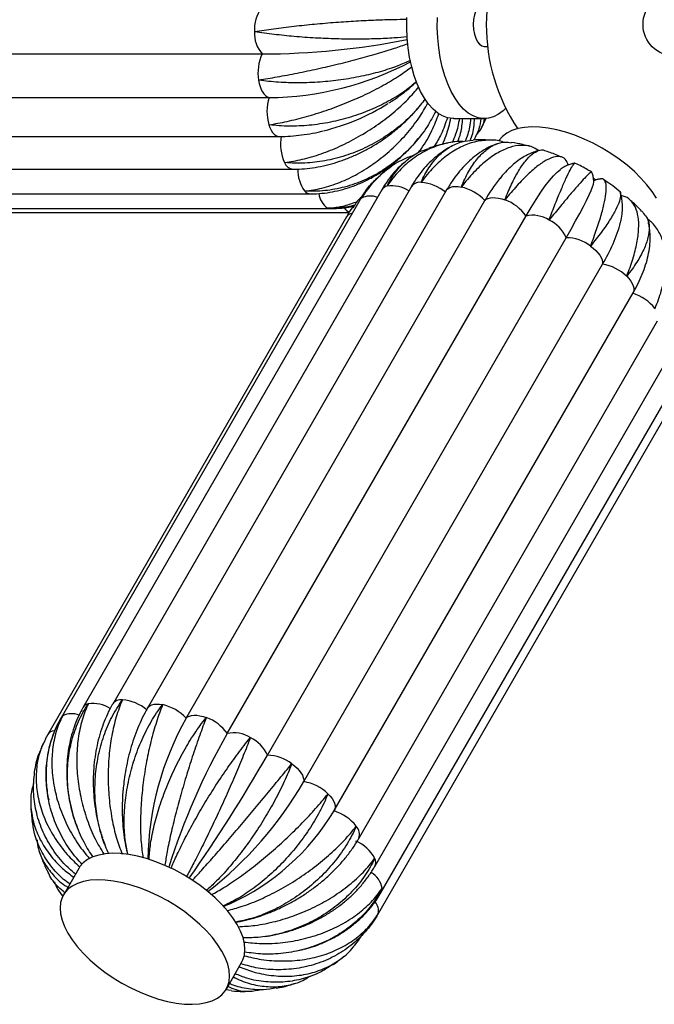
# Paper-space layout '_Superior' of a CAD drawing. Header units: millimetres. Extents: x -353 to 353, y -312 to 312.
# Tile 2 of 8: x -209 to -6, y -312 to 2. Entities that reach past the tile are written whole.
import ezdxf

# ---------------------------------------------------------------- set-up
doc = ezdxf.new("R2010")
doc.units = ezdxf.units.MM

psp = doc.layouts.new('_Superior')

# ---------------------------------------------------------------- linework, layer by layer
at = {"color": 7, "linetype": 'Continuous', "lineweight": 25}
for p, q in [((-321.95, -9.37), (-131.42, -9.37)), ((-60.62, -7), (-59.59, -7)), ((-319.8, -23.28), (-129.27, -23.28)), ((-70.38, -30), (-60.62, -30)), ((-61.66, -33.17), (-60.05, -29.86)), ((-316.46, -35.68), (-125.93, -35.68)), ((-82.78, -37.7), (-81.7, -36.38)), ((-56.54, -38.05), (-56.89, -38.18)), ((-84.83, -42.9), (-85.09, -43.11)), ((-312.13, -46.13), (-121.6, -46.13)), ((-90.18, -45.25), (-91.21, -45.99)), ((-93.28, -52.66), (-188.54, -217.66)), ((-83.86, -51.61), (-179.13, -216.61)), ((-72.75, -52.91), (-168.01, -217.91)), ((-306.59, -53.98), (-116.06, -53.98)), ((-100.35, -55.97), (-195.61, -220.97)), ((-155.69, -221.11), (-60.43, -56.11)), ((-300.22, -58.7), (-109.7, -58.7)), ((-293.47, -59.96), (-103.72, -59.96)), ((-104.6, -61.34), (-199.86, -226.34)), ((-142.58, -226.04), (-47.31, -61.04)), ((-129.78, -232.95), (-34.51, -67.95)), ((-118.16, -241.36), (-22.9, -76.36)), ((-108.45, -250.57), (-13.18, -85.57)), ((-100.63, -259.48), (-5.37, -94.48)), ((-95.52, -268.37), (-0.26, -103.37)), ((-93.46, -276.62), (1.8, -111.62)), ((-94.59, -283.66), (0.67, -118.66)), ((-199.86, -226.34), (-200.64, -227.79)), ((-108.45, -250.57), (-108.53, -250.7)), ((-190.86, -254.73), (-190.48, -255.73)), ((-189.98, -269.05), (-194.86, -277.5)), ((-143.86, -281.13), (-141.91, -280.34)), ((-119.99, -295.24), (-118.37, -294.84)), ((-142.89, -307.5), (-138.01, -299.05)), ((-141.27, -307.98), (-143.14, -307.76))]:
    psp.add_line(p, q, dxfattribs=at)
at = {"color": 8, "linetype": 'Continuous', "lineweight": 25}
psp.add_line((-94.49, -283.46), (-94.59, -283.67), dxfattribs=at)
at = {"color": 7, "linetype": 'Continuous', "lineweight": 25, "flags": 128}
for points in [[(-60.62, 7), (-61.4, 6.82), (-62.14, 6.31), (-62.8, 5.47), (-63.36, 4.36), (-63.78, 3.04), (-64.03, 1.56), (-64.12, 0)], [(-70.38, -30), (-70.69, -29.99), (-72.31, -29.75), (-73.91, -29.16), (-75.47, -28.22), (-76.96, -26.96), (-78.38, -25.38), (-79.71, -23.5), (-80.92, -21.34), (-82.01, -18.94), (-82.97, -16.31), (-83.78, -13.5), (-84.43, -10.52), (-84.92, -7.42), (-85.23, -4.23), (-85.37, -1), (-85.34, 2.25)], [(-53.75, -26.67), (-54.61, -27.48), (-56.13, -28.62), (-57.7, -29.43), (-59.31, -29.89), (-60.93, -29.99), (-62.55, -29.75), (-64.15, -29.16), (-65.71, -28.22), (-67.2, -26.96), (-68.62, -25.38), (-69.95, -23.5), (-71.16, -21.34), (-72.25, -18.94), (-73.21, -16.31), (-74.02, -13.5), (-74.67, -10.52), (-75.16, -7.42), (-75.47, -4.23), (-75.61, -1), (-75.58, 2.25)], [(-64.12, 0), (-64.03, -1.56), (-63.78, -3.04), (-63.36, -4.36), (-62.8, -5.47), (-62.14, -6.31), (-61.4, -6.82), (-60.62, -7)], [(-132.59, -17.71), (-132.38, -18.77), (-132.1, -19.77), (-131.75, -20.67), (-131.34, -21.47), (-130.88, -22.14), (-130.37, -22.67), (-129.83, -23.06), (-129.27, -23.28)], [(-5.74, -55.37), (-7.11, -53.23), (-8.75, -51.08), (-10.64, -48.95), (-12.76, -46.86), (-15.08, -44.83), (-17.59, -42.9), (-20.24, -41.08), (-23.02, -39.39), (-25.88, -37.86), (-28.79, -36.5), (-31.71, -35.32), (-34.62, -34.35), (-37.49, -33.59), (-40.26, -33.05), (-42.92, -32.74), (-45.44, -32.66), (-47.77, -32.81), (-49.9, -33.2), (-51.8, -33.81), (-53.45, -34.64), (-54.83, -35.68), (-55.92, -36.92), (-56.09, -37.17)], [(-47.31, -61.04), (-45.69, -58.31), (-44.12, -55.78), (-42.6, -53.49), (-41.16, -51.45), (-39.8, -49.68), (-38.54, -48.21), (-37.39, -47.03), (-36.36, -46.17), (-36.28, -46.12)], [(-25.09, -49.56), (-25.12, -49.53), (-25.72, -49.15)], [(-34.51, -67.95), (-32.93, -65.19), (-31.48, -62.6), (-30.17, -60.2), (-29.01, -58), (-28.01, -56.05), (-27.18, -54.34), (-26.54, -52.89), (-26.07, -51.72), (-25.79, -50.85), (-25.71, -50.3)], [(-60.43, -56.11), (-59.97, -55.72), (-59.39, -55.44), (-58.69, -55.25), (-57.89, -55.17), (-57.01, -55.2), (-56.06, -55.33), (-55.06, -55.57), (-54.04, -55.91)], [(-26.74, -70.64), (-25.86, -71.33), (-25.07, -72.05), (-24.39, -72.8), (-23.82, -73.55), (-23.38, -74.3), (-23.07, -75.03), (-22.91, -75.72), (-22.9, -76.36)], [(-155.69, -221.11), (-155.24, -220.72), (-154.65, -220.44), (-153.95, -220.25), (-153.15, -220.17), (-152.27, -220.2), (-151.32, -220.33), (-150.32, -220.57), (-149.3, -220.91)], [(-122, -235.64), (-121.12, -236.33), (-120.34, -237.05), (-119.65, -237.8), (-119.08, -238.55), (-118.64, -239.3), (-118.34, -240.03), (-118.18, -240.72), (-118.16, -241.36)], [(-139.43, -286.91), (-140.79, -284.77), (-142.43, -282.63), (-144.32, -280.49), (-146.44, -278.4), (-148.77, -276.38), (-151.27, -274.45), (-153.93, -272.63), (-156.7, -270.94), (-159.56, -269.4), (-162.47, -268.04), (-165.4, -266.87), (-168.31, -265.9), (-171.17, -265.13), (-173.95, -264.6), (-176.61, -264.29), (-179.12, -264.21), (-181.45, -264.36), (-183.58, -264.75), (-185.49, -265.36), (-187.13, -266.19), (-188.51, -267.23), (-189.6, -268.46), (-189.98, -269.05)], [(-193.44, -289.63), (-192.08, -291.77), (-190.44, -293.92), (-188.55, -296.05), (-186.43, -298.14), (-184.1, -300.17), (-181.6, -302.1), (-178.94, -303.92), (-176.17, -305.61), (-173.31, -307.14), (-170.4, -308.5), (-167.47, -309.68), (-164.56, -310.65), (-161.7, -311.41), (-158.92, -311.95), (-156.26, -312.26), (-153.75, -312.34), (-151.42, -312.19), (-149.29, -311.8), (-147.38, -311.19), (-145.74, -310.36), (-144.36, -309.32), (-143.27, -308.08), (-142.48, -306.66), (-142, -305.08), (-141.83, -303.35), (-141.99, -301.49), (-142.45, -299.52), (-143.23, -297.47), (-144.31, -295.37), (-145.67, -293.23), (-147.31, -291.08), (-149.2, -288.95), (-151.32, -286.86), (-153.65, -284.83), (-156.15, -282.9), (-158.81, -281.08), (-161.58, -279.39), (-164.44, -277.86), (-167.35, -276.5), (-170.28, -275.32), (-173.19, -274.35), (-176.05, -273.59), (-178.83, -273.05), (-181.49, -272.74), (-184, -272.66), (-186.33, -272.81), (-188.46, -273.2), (-190.37, -273.81), (-192.01, -274.64), (-193.39, -275.68), (-194.48, -276.92), (-195.27, -278.34), (-195.75, -279.92), (-195.92, -281.65), (-195.76, -283.51), (-195.3, -285.48), (-194.52, -287.53), (-193.44, -289.63)], [(-138.01, -299.05), (-137.6, -298.21), (-137.12, -296.63), (-136.95, -294.89), (-137.11, -293.03), (-137.57, -291.07), (-138.35, -289.02), (-139.43, -286.91)]]:
    psp.add_lwpolyline(points, dxfattribs=at)
at = {"color": 8, "linetype": 'Continuous', "lineweight": 25, "flags": 128}
for points in [[(-129.32, -31.94), (-128.98, -32.86), (-128.58, -33.68), (-128.13, -34.37), (-127.63, -34.93), (-127.09, -35.34), (-126.54, -35.59), (-125.97, -35.68), (-125.93, -35.68)], [(-72.75, -52.91), (-72.43, -52.49), (-71.95, -52.12), (-71.34, -51.84), (-70.62, -51.68), (-69.81, -51.61), (-68.91, -51.66), (-67.95, -51.81)], [(-100.35, -55.97), (-100.22, -55.77), (-99.8, -55.35)], [(-110.59, -58.5), (-110.02, -58.67), (-109.7, -58.7)], [(-15.21, -80.27), (-14.51, -81.01), (-13.92, -81.77), (-13.46, -82.52), (-13.13, -83.25), (-12.94, -83.95), (-12.91, -84.6), (-13.01, -85.19), (-13.18, -85.57)], [(-168.01, -217.91), (-167.69, -217.49), (-167.21, -217.12), (-166.6, -216.84), (-165.89, -216.68), (-165.07, -216.61), (-164.17, -216.66), (-163.21, -216.81)], [(-195.61, -220.97), (-195.48, -220.77), (-195.06, -220.35)], [(-110.48, -245.27), (-109.77, -246.01), (-109.18, -246.77), (-108.72, -247.52), (-108.39, -248.25), (-108.21, -248.95), (-108.17, -249.6), (-108.28, -250.19), (-108.45, -250.57)]]:
    psp.add_lwpolyline(points, dxfattribs=at)
at = {"color": 7, "linetype": 'Continuous', "lineweight": 25}
psp.add_circle((0, 0), 10, dxfattribs=at)
for centre, radius, start, end in [((0, 0), 60, 146.3867, 213.6133), ((-123.14, -1.4), 10.79, 142.4221, 184.628), ((-124.12, -2.84), 9.8, 176.682, 221.825), ((-131.67, 227.75), 237.12, 270.0598, 281.3037), ((-119.1, -15.34), 13.7, 154.1446, 189.9573), ((-130.04, 74.74), 98.03, 270.4481, 297.9101), ((-115.05, -27.69), 14.89, 162.7899, 196.6067), ((-128.72, 34.7), 70.62, 283.7805, 301.9447), ((-111.76, -38.12), 13.87, 169.5599, 205.0676), ((-13.69, -82.69), 53.77, 141.537, 150.3788), ((-81.78, -63.99), 13.71, 50.0133, 85.8064), ((-71.26, -66.33), 14.89, 43.3565, 77.1726), ((-58.68, -68.97), 13.86, 34.8845, 70.4102), ((-45.17, -70.33), 9.53, 57.0069, 103.0161), ((-44.65, -72.35), 11.05, 23.4572, 64.9875), ((-65.7, -49.91), 50.31, 328.2871, 344.8808), ((-34.58, -80.73), 12.78, 52.1271, 89.6793), ((-25.43, -90.84), 14.7, 45.989, 80.0975), ((-17.57, -99.53), 14.49, 38.2798, 72.735), ((-177.04, -228.99), 13.71, 50.0133, 85.8064), ((-166.52, -231.33), 14.89, 43.3565, 77.1726), ((-73.68, -267.52), 94.23, 150.4981, 179.0902), ((-153.94, -233.97), 13.86, 34.8845, 70.4102), ((-140.43, -235.33), 9.53, 57.0069, 103.0161), ((41.85, -332.21), 212.8, 150.0734, 162.6085), ((-139.91, -237.35), 11.05, 23.4572, 64.9875), ((-598.22, 37.7), 541.01, 325.0629, 329.9827), ((-129.85, -245.73), 12.78, 52.1271, 89.6793), ((-224.38, -179.42), 122.96, 307.9472, 329.7507), ((-120.69, -255.84), 14.7, 45.989, 80.0975), ((-172.93, -211.8), 75.24, 294.4489, 328.8663), ((-112.83, -264.53), 14.49, 38.2798, 72.735), ((-106.35, -271.58), 12.23, 28.1315, 66.8473)]:
    psp.add_arc(centre, radius, start, end, dxfattribs=at)
at = {"color": 8, "linetype": 'Continuous', "lineweight": 25}
for centre, radius, start, end in [((-121.2, -42.83), 3.33, 200.6442, 263.1703), ((-109.24, -46.59), 10.83, 177.4309, 216.6659), ((-115.96, -51.42), 2.56, 219.6428, 267.5855), ((-91.15, -53.98), 2.51, 101.2241, 147.9945), ((-90.22, -61.96), 10.53, 58.1993, 97.7451), ((-81.25, -53.53), 3.25, 81.726, 143.678), ((-107.12, -53.27), 6.27, 185.8753, 236.47), ((-96.95, -61.19), 6.5, 69.6679, 116.0634), ((-102.33, -56.62), 3.47, 212.3249, 248.7454), ((-102.39, -62.77), 2.63, 98.3732, 147.1443), ((-186.42, -218.98), 2.51, 101.2266, 147.9515), ((-185.49, -226.97), 10.54, 58.0712, 97.7339), ((-176.51, -218.53), 3.25, 81.7239, 143.6963), ((-192.2, -226.24), 6.55, 69.0414, 115.9625), ((-197.49, -227.99), 2.89, 95.5811, 145.1561), ((-104.17, -258.18), 3.77, 339.6069, 44.0433), ((-97.98, -267.13), 2.76, 333.2214, 28.5563), ((-100.72, -276.83), 7.69, 11.2882, 58.3806), ((-95.4, -275.52), 2.22, 330.5395, 5.109), ((-98.49, -282.47), 4.12, 346.2132, 42.4913)]:
    psp.add_arc(centre, radius, start, end, dxfattribs=at)
at = {"color": 7, "linetype": 'Continuous', "lineweight": 25}
for points, knots in [([(-133.9, -2.27), (-133.86, -2.26), (-131.93, -1.94), (-127.85, -1.33), (-121.4, -0.53), (-114.68, 0.17), (-107.98, 0.74), (-101.38, 1.18), (-95.22, 1.48), (-89.72, 1.65), (-86.74, 1.67), (-85.34, 1.67)], [0, 0, 0, 0, 0.002551, 0.127875, 0.256835, 0.382161, 0.511137, 0.63621, 0.764914, 0.889944, 1, 1, 1, 1]), ([(-85.23, -3.92), (-86.58, -4.05), (-89.56, -4.34), (-94.99, -4.6), (-101.21, -4.71), (-107.75, -4.62), (-114.52, -4.34), (-121.22, -3.86), (-127.75, -3.18), (-131.86, -2.6), (-133.86, -2.27), (-133.9, -2.27)], [0, 0, 0, 0, 0.1064996, 0.2351424, 0.3602071, 0.4889012, 0.6142172, 0.7431835, 0.8684967, 0.9974492, 1, 1, 1, 1]), ([(-132.59, -17.71), (-132.55, -17.7), (-130.66, -17.4), (-126.66, -16.71), (-120.35, -15.51), (-113.76, -14.12), (-107.2, -12.61), (-100.74, -10.97), (-94.7, -9.29), (-89.31, -7.64), (-86.38, -6.59), (-85, -6.09)], [0, 0, 0, 0, 0.0025478, 0.1277159, 0.2565159, 0.3816857, 0.5105005, 0.6354187, 0.7639623, 0.8888369, 1, 1, 1, 1]), ([(-84.2, -11.45), (-85.51, -12.05), (-88.39, -13.36), (-93.7, -15.08), (-99.81, -16.59), (-106.28, -17.71), (-113.03, -18.42), (-119.73, -18.68), (-126.32, -18.48), (-130.51, -18.03), (-132.55, -17.72), (-132.59, -17.71)], [0, 0, 0, 0, 0.106838, 0.235432, 0.360449, 0.489095, 0.614363, 0.743281, 0.868547, 0.99745, 1, 1, 1, 1]), ([(-129.32, -31.94), (-129.28, -31.94), (-127.43, -31.67), (-123.52, -30.95), (-117.39, -29.43), (-111.02, -27.44), (-104.72, -25.09), (-98.54, -22.38), (-92.81, -19.43), (-87.72, -16.41), (-84.99, -14.38), (-83.7, -13.42)], [0, 0, 0, 0, 0.002547, 0.127659, 0.256401, 0.381515, 0.510272, 0.635135, 0.763621, 0.88844, 1, 1, 1, 1]), ([(-82.22, -18.17), (-83.43, -19.2), (-86.08, -21.46), (-91.09, -24.52), (-96.92, -27.34), (-103.17, -29.59), (-109.76, -31.25), (-116.38, -32.23), (-122.97, -32.51), (-127.2, -32.22), (-129.28, -31.95), (-129.32, -31.94)], [0, 0, 0, 0, 0.107686, 0.236158, 0.361056, 0.48958, 0.614729, 0.743524, 0.868671, 0.997453, 1, 1, 1, 1]), ([(-91.02, -25.01), (-90.7, -24.81), (-89.34, -23.98), (-87.1, -22.37), (-84.45, -20.32), (-82.9, -18.9), (-82.19, -18.25)], [0, 0, 0, 0, 0.097925, 0.414141, 0.731714, 1, 1, 1, 1]), ([(-124.32, -44), (-124.28, -44), (-122.46, -43.78), (-118.65, -43.08), (-112.73, -41.34), (-106.65, -38.9), (-100.71, -35.86), (-94.95, -32.26), (-89.67, -28.24), (-85.06, -24.07), (-82.65, -21.21), (-81.52, -19.87)], [0, 0, 0, 0, 0.0025477, 0.1277096, 0.2565034, 0.3816671, 0.5104756, 0.6353877, 0.763925, 0.8887936, 1, 1, 1, 1]), ([(-79.46, -23.67), (-80.51, -25.06), (-82.82, -28.1), (-87.35, -32.3), (-92.73, -36.22), (-98.63, -39.45), (-104.94, -41.94), (-111.39, -43.58), (-117.91, -44.33), (-122.17, -44.22), (-124.28, -44), (-124.32, -44)], [0, 0, 0, 0, 0.1077874, 0.2362448, 0.3611292, 0.4896379, 0.6147733, 0.7435536, 0.8686863, 0.9974529, 1, 1, 1, 1]), ([(-117.93, -53.06), (-117.89, -53.06), (-116.1, -52.91), (-112.37, -52.28), (-106.69, -50.44), (-100.95, -47.7), (-95.44, -44.19), (-90.2, -39.94), (-85.5, -35.13), (-81.51, -30.1), (-79.53, -26.63), (-78.61, -25.01)], [0, 0, 0, 0, 0.0025513, 0.1278876, 0.2568607, 0.3821989, 0.5111868, 0.6362729, 0.7649893, 0.8900318, 1, 1, 1, 1]), ([(-121.6, -46.13), (-120.97, -46.12), (-119.2, -46.1), (-116.27, -45.84), (-112.82, -45.27), (-109.35, -44.44), (-105.9, -43.35), (-102.49, -42.01), (-99.15, -40.43), (-95.9, -38.62), (-92.76, -36.61), (-89.75, -34.39), (-86.9, -31.98), (-84.6, -29.82), (-83.33, -28.4), (-82.88, -27.9)], [0, 0, 0, 0, 0.046245, 0.128497, 0.210868, 0.293406, 0.37601, 0.458619, 0.541213, 0.623794, 0.706375, 0.788981, 0.871636, 0.954364, 1, 1, 1, 1]), ([(-76.11, -27.59), (-76.95, -29.23), (-78.81, -32.84), (-82.73, -37.88), (-87.54, -42.64), (-92.96, -46.62), (-98.9, -49.78), (-105.1, -51.96), (-111.49, -53.13), (-115.75, -53.21), (-117.89, -53.06), (-117.93, -53.06)], [0, 0, 0, 0, 0.1070062, 0.2355761, 0.3605698, 0.489191, 0.614436, 0.7433291, 0.8685713, 0.9974506, 1, 1, 1, 1]), ([(-82.62, -27.61), (-82.33, -27.31), (-81.8, -26.74), (-81.33, -26.14), (-81.12, -25.87)], [0, 0, 0, 0, 0.5476391, 1, 1, 1, 1]), ([(-81.71, -40.87), (-81.35, -40.41), (-79.64, -38.25), (-77.31, -34.05), (-75.8, -30.21), (-75.1, -28.41)], [0, 0, 0, 0, 0.124628, 0.591111, 1, 1, 1, 1]), ([(-72.39, -29.73), (-72.98, -31.49), (-74.04, -34.69), (-75.79, -37.55), (-76.58, -38.84)], [0, 0, 0, 0, 0.5500124, 1, 1, 1, 1]), ([(-73.99, -38.18), (-73.56, -37.26), (-72.34, -34.63), (-71.68, -31.7), (-71.25, -29.8)], [0, 0, 0, 0, 0.348896, 1, 1, 1, 1]), ([(-68.55, -30), (-68.87, -31.7), (-69.38, -34.38), (-70.49, -36.8), (-70.9, -37.69)], [0, 0, 0, 0, 0.632918, 1, 1, 1, 1]), ([(-69.07, -37.45), (-68.74, -36.51), (-67.91, -34.18), (-67.64, -31.57), (-67.48, -30)], [0, 0, 0, 0, 0.399333, 1, 1, 1, 1]), ([(-64.98, -30), (-65.06, -30.9), (-65.28, -33.45), (-66.15, -35.76), (-66.71, -37.25)], [0, 0, 0, 0, 0.356141, 1, 1, 1, 1]), ([(-65.16, -37.02), (-65.08, -36.84), (-64.32, -35.19), (-63.82, -32.8), (-63.79, -30.49), (-63.78, -30)], [0, 0, 0, 0, 0.089298, 0.806789, 1, 1, 1, 1]), ([(-61.68, -30), (-61.85, -31.11), (-62.24, -33.54), (-63.37, -35.68), (-63.99, -36.84)], [0, 0, 0, 0, 0.454348, 1, 1, 1, 1]), ([(-63.34, -35.42), (-62.89, -34.91), (-61.58, -33.43), (-60.67, -31.51), (-60.5, -30.03), (-60.49, -29.94)], [0, 0, 0, 0, 0.330767, 0.958635, 1, 1, 1, 1]), ([(-125.93, -35.68), (-125.32, -35.68), (-123.59, -35.66), (-120.66, -35.45), (-117.15, -34.99), (-114.28, -34.48), (-112.59, -34.05), (-112.09, -33.92)], [0, 0, 0, 0, 0.136035, 0.389201, 0.641329, 0.892541, 1, 1, 1, 1]), ([(-67.37, -37.34), (-67.57, -37.33), (-69.59, -37.15), (-73.37, -37.9), (-78.57, -39.66), (-83.41, -42.59), (-87.84, -46.5), (-90.42, -49.71), (-91.62, -51.49), (-91.64, -51.53)], [0, 0, 0, 0, 0.021923, 0.218663, 0.410239, 0.607394, 0.798966, 0.9961, 1, 1, 1, 1]), ([(-54.36, -37.56), (-54.5, -37.5), (-56, -36.89), (-59.16, -36.75), (-63.67, -37.24), (-68.26, -38.96), (-72.68, -41.7), (-76.91, -45.46), (-79.51, -48.56), (-80.75, -50.28), (-80.78, -50.32)], [0, 0, 0, 0, 0.01636, 0.177199, 0.342705, 0.503867, 0.669723, 0.830881, 0.99672, 1, 1, 1, 1]), ([(-80.78, -50.32), (-80.76, -50.28), (-80.04, -48.61), (-78.35, -45.48), (-75.3, -41.73), (-71.74, -38.96), (-68.01, -37.23), (-65.38, -36.99), (-64.17, -36.88)], [0, 0, 0, 0, 0.004104, 0.205718, 0.413183, 0.614801, 0.822289, 1, 1, 1, 1]), ([(-67.95, -51.81), (-67.94, -51.78), (-67.24, -50.05), (-65.7, -46.81), (-63.08, -42.9), (-60.18, -39.92), (-57.13, -38.08), (-54.38, -37.29), (-52.73, -37.59), (-52.09, -37.7)], [0, 0, 0, 0, 0.003567, 0.178792, 0.359102, 0.534331, 0.714661, 0.889537, 1, 1, 1, 1]), ([(-57.91, -36.93), (-58.94, -36.86), (-61.02, -36.72), (-63.11, -36.8), (-64.17, -36.84)], [0, 0, 0, 0, 0.491938, 1, 1, 1, 1]), ([(-46.11, -38.85), (-46.84, -38.66), (-48.81, -38.12), (-50.81, -37.8), (-52.07, -37.59)], [0, 0, 0, 0, 0.371325, 1, 1, 1, 1]), ([(-116.06, -53.98), (-115.41, -53.97), (-113.65, -53.95), (-110.75, -53.65), (-107.39, -53.02), (-104.04, -52.1), (-100.74, -50.88), (-97.5, -49.39), (-94.35, -47.62), (-91.31, -45.6), (-88.4, -43.33), (-85.67, -40.83), (-83.84, -38.99), (-82.99, -37.95), (-82.92, -37.87)], [0, 0, 0, 0, 0.054235, 0.146797, 0.239627, 0.332865, 0.426454, 0.520331, 0.614435, 0.708711, 0.803113, 0.89761, 0.992177, 1, 1, 1, 1]), ([(-91.64, -51.53), (-91.63, -51.49), (-90.85, -49.87), (-89.01, -46.83), (-85.53, -43.21), (-81.92, -40.68), (-79.34, -39.84), (-78.31, -39.5)], [0, 0, 0, 0, 0.005482, 0.274805, 0.551943, 0.82127, 1, 1, 1, 1]), ([(-70.86, -38.69), (-71.11, -38.81), (-72.24, -39.36), (-74.13, -40.62), (-76.51, -42.48), (-78.75, -44.63), (-80.82, -47.02), (-82.52, -49.37), (-83.48, -50.96), (-83.86, -51.61)], [0, 0, 0, 0, 0.0461772, 0.210365, 0.3760102, 0.5433111, 0.7123022, 0.882866, 1, 1, 1, 1]), ([(-73.48, -38.06), (-74.39, -38.26), (-76.03, -38.62), (-77.63, -39.17), (-78.34, -39.41)], [0, 0, 0, 0, 0.555026, 1, 1, 1, 1]), ([(-72.23, -37.78), (-72.34, -37.8), (-72.69, -37.85), (-73.04, -37.95), (-73.28, -38.01)], [0, 0, 0, 0, 0.313996, 1, 1, 1, 1]), ([(-57.18, -38.29), (-57.43, -38.37), (-58.5, -38.75), (-60.31, -39.71), (-62.61, -41.18), (-64.84, -42.96), (-66.99, -45.02), (-69.03, -47.36), (-70.97, -49.98), (-72.15, -51.92), (-72.75, -52.91)], [0, 0, 0, 0, 0.038942, 0.167234, 0.298711, 0.433512, 0.571325, 0.71146, 0.853056, 1, 1, 1, 1]), ([(-43.24, -40.19), (-44.03, -39.72), (-45.74, -38.68), (-48.88, -38.36), (-52.44, -38.99), (-56.26, -40.72), (-60.15, -43.43), (-64.08, -47.1), (-66.65, -50.12), (-67.93, -51.78), (-67.95, -51.81)], [0, 0, 0, 0, 0.122904, 0.266321, 0.4139, 0.557606, 0.705497, 0.849199, 0.997075, 1, 1, 1, 1]), ([(-43.15, -40.16), (-43.74, -40.33), (-45.03, -40.67), (-46.94, -41.54), (-48.92, -42.7), (-50.92, -44.18), (-52.92, -46.01), (-54.57, -47.73), (-55.52, -48.94), (-55.84, -49.34)], [0, 0, 0, 0, 0.119715, 0.259257, 0.408365, 0.568412, 0.738248, 0.913794, 1, 1, 1, 1]), ([(-54.04, -55.91), (-54.02, -55.88), (-53.34, -54.09), (-51.91, -50.74), (-49.72, -46.59), (-47.48, -43.34), (-45.31, -41.12), (-43.28, -40.09), (-41.97, -39.82), (-41.42, -40.2), (-41.41, -40.21)], [0, 0, 0, 0, 0.003324, 0.166602, 0.334618, 0.497899, 0.665934, 0.828887, 0.996569, 1, 1, 1, 1]), ([(-35.76, -42.33), (-37.05, -41.79), (-38.91, -41.02), (-40.82, -40.41), (-41.42, -40.23)], [0, 0, 0, 0, 0.689672, 1, 1, 1, 1]), ([(-82.87, -41.64), (-84.05, -42.05), (-87.15, -43.13), (-91.59, -46.03), (-96.12, -50.14), (-98.64, -53.49), (-99.78, -55.32), (-99.8, -55.35)], [0, 0, 0, 0, 0.170849, 0.448032, 0.717364, 0.994518, 1, 1, 1, 1]), ([(-85.57, -43.49), (-85.85, -43.72), (-86.97, -44.6), (-88.72, -46.39), (-90.81, -48.85), (-92.29, -50.99), (-93.07, -52.29), (-93.28, -52.66)], [0, 0, 0, 0, 0.090651, 0.358428, 0.627009, 0.896651, 1, 1, 1, 1]), ([(-33.84, -44.76), (-34.03, -44.24), (-34.51, -42.97), (-35.91, -42.09), (-37.93, -41.99), (-40.44, -42.93), (-43.39, -44.84), (-46.66, -47.65), (-50.22, -51.32), (-52.72, -54.27), (-54.01, -55.88), (-54.04, -55.91)], [0, 0, 0, 0, 0.09131, 0.22214, 0.349331, 0.480213, 0.607659, 0.738818, 0.866261, 0.997406, 1, 1, 1, 1]), ([(-91.71, -46.35), (-92.05, -46.58), (-92.8, -47.1), (-93.48, -47.72), (-93.86, -48.06)], [0, 0, 0, 0, 0.447842, 1, 1, 1, 1]), ([(-39.98, -62.34), (-39.96, -62.3), (-39.27, -60.47), (-37.93, -56.99), (-36.11, -52.56), (-34.51, -48.93), (-33.23, -46.29), (-32.24, -44.56), (-31.9, -44.31), (-31.73, -44.19)], [0, 0, 0, 0, 0.0033368, 0.1672627, 0.3359452, 0.4998735, 0.6685753, 0.832174, 1, 1, 1, 1]), ([(-26.4, -47.14), (-26.4, -47.11), (-26.42, -46.9), (-27.1, -47.44), (-28.47, -48.77), (-30.53, -51.05), (-33.13, -54.07), (-36.28, -57.83), (-38.67, -60.74), (-39.95, -62.31), (-39.98, -62.34)], [0, 0, 0, 0, 0.036494, 0.194041, 0.356159, 0.514022, 0.676483, 0.834343, 0.996787, 1, 1, 1, 1]), ([(-31.73, -44.2), (-31.82, -44.21), (-32.4, -44.27), (-33.38, -44.59), (-34.65, -45.11), (-35.62, -45.66), (-36.14, -46.03), (-36.31, -46.16)], [0, 0, 0, 0, 0.0459146, 0.2983551, 0.5631585, 0.8528277, 1, 1, 1, 1]), ([(-26.36, -47.08), (-26.79, -46.82), (-28.47, -45.8), (-30.24, -44.85), (-31.61, -44.22), (-31.65, -44.2)], [0, 0, 0, 0, 0.25041, 0.976299, 1, 1, 1, 1]), ([(-99.8, -55.35), (-99.78, -55.32), (-98.95, -53.75), (-97.22, -51.08), (-94.86, -49.02), (-93.82, -48.11)], [0, 0, 0, 0, 0.011227, 0.56276, 1, 1, 1, 1]), ([(-26.74, -70.64), (-26.72, -70.61), (-26.01, -68.75), (-24.7, -65.15), (-23.19, -60.41), (-22.16, -56.33), (-21.66, -53.12), (-21.69, -50.75), (-22.33, -49.49), (-23, -49.01), (-23.6, -49.25), (-23.64, -49.27)], [0, 0, 0, 0, 0.002833, 0.142021, 0.285248, 0.424438, 0.567681, 0.706591, 0.849532, 0.988394, 1, 1, 1, 1]), ([(-25.71, -50.31), (-25.72, -49.94), (-25.74, -49.2), (-25.93, -48.11), (-26.2, -47.45), (-26.3, -47.2)], [0, 0, 0, 0, 0.378334, 0.767164, 1, 1, 1, 1]), ([(-23.65, -49.25), (-23.99, -49.31), (-24.71, -49.44), (-25.41, -49.68), (-25.72, -49.83), (-25.74, -49.84)], [0, 0, 0, 0, 0.456899, 0.973385, 1, 1, 1, 1]), ([(-17.71, -52.98), (-18.56, -52.3), (-20.14, -51.06), (-21.82, -49.95), (-22.59, -49.45)], [0, 0, 0, 0, 0.543628, 1, 1, 1, 1]), ([(-96.9, -51.09), (-97.41, -51.71), (-98.6, -53.14), (-99.68, -54.83), (-100.28, -55.85), (-100.35, -55.97)], [0, 0, 0, 0, 0.407367, 0.929557, 1, 1, 1, 1]), ([(-17.73, -53.01), (-17.68, -53.03), (-17.21, -53.16), (-17.06, -54.21), (-17.36, -56.15), (-18.56, -58.91), (-20.5, -62.26), (-23.2, -66.17), (-25.46, -69.08), (-26.71, -70.61), (-26.74, -70.64)], [0, 0, 0, 0, 0.020416, 0.180591, 0.345415, 0.505912, 0.671085, 0.831578, 0.996733, 1, 1, 1, 1]), ([(-110.59, -58.5), (-110.55, -58.5), (-108.77, -58.43), (-105.6, -58.06), (-102.46, -56.9), (-101.11, -56.4)], [0, 0, 0, 0, 0.01146, 0.574463, 1, 1, 1, 1]), ([(-99.73, -54.99), (-100.17, -55.4), (-101.29, -56.42), (-102.09, -57.71), (-102.58, -58.49)], [0, 0, 0, 0, 0.395049, 1, 1, 1, 1]), ([(-17.18, -63.12), (-17.11, -62.86), (-16.82, -61.76), (-16.59, -59.98), (-16.49, -57.8), (-16.69, -55.83), (-16.94, -54.46), (-17.21, -53.77), (-17.25, -53.67)], [0, 0, 0, 0, 0.084109, 0.344637, 0.576036, 0.781119, 0.96824, 1, 1, 1, 1]), ([(-15.21, -80.27), (-15.2, -80.23), (-14.44, -78.35), (-13.13, -74.65), (-11.85, -69.6), (-11.27, -65.03), (-11.43, -61.19), (-12.32, -58.07), (-13.97, -55.91), (-15.57, -54.75), (-16.76, -54.63), (-16.99, -54.61)], [0, 0, 0, 0, 0.002776, 0.139135, 0.279451, 0.415813, 0.556145, 0.692232, 0.832269, 0.968308, 1, 1, 1, 1]), ([(-9.77, -60.2), (-9.99, -59.95), (-11.17, -58.65), (-12.63, -57.24), (-13.93, -56.14), (-14.12, -55.97)], [0, 0, 0, 0, 0.162103, 0.874609, 1, 1, 1, 1]), ([(-101.94, -57.59), (-102.67, -57.78), (-105.46, -58.52), (-108.39, -58.57), (-110.54, -58.5), (-110.59, -58.5)], [0, 0, 0, 0, 0.254241, 0.985534, 1, 1, 1, 1]), ([(-109.7, -58.7), (-109.04, -58.69), (-107.27, -58.66), (-104.74, -58.41), (-102.89, -58.01), (-102.12, -57.84)], [0, 0, 0, 0, 0.260203, 0.694822, 1, 1, 1, 1]), ([(-102.63, -58.31), (-102.64, -58.33), (-103.3, -59.16), (-103.93, -60.19), (-104.53, -61.22), (-104.6, -61.34)], [0, 0, 0, 0, 0.016255, 0.883068, 1, 1, 1, 1]), ([(-9.81, -60.23), (-9.37, -60.76), (-8.36, -61.95), (-7.9, -64.58), (-8.28, -67.89), (-9.62, -71.65), (-11.88, -75.79), (-13.98, -78.73), (-15.19, -80.24), (-15.21, -80.27)], [0, 0, 0, 0, 0.137998, 0.31139, 0.48023, 0.653988, 0.822824, 0.996563, 1, 1, 1, 1]), ([(-6.2, -90.56), (-6.18, -90.52), (-5.37, -88.63), (-4, -84.86), (-2.84, -79.49), (-2.58, -74.45), (-3.21, -69.93), (-4.81, -66.06), (-6.61, -63.42), (-8.15, -62.37), (-8.58, -62.08)], [0, 0, 0, 0, 0.003132, 0.15701, 0.315354, 0.469234, 0.627596, 0.781167, 0.939195, 1, 1, 1, 1]), ([(-13.18, -85.57), (-12.89, -85.05), (-12.05, -83.55), (-10.83, -81.06), (-9.62, -78.09), (-8.67, -75.12), (-8.02, -72.16), (-7.7, -69.35), (-7.7, -66.74), (-7.88, -64.68), (-8.17, -63.5), (-8.27, -63.09)], [0, 0, 0, 0, 0.0674, 0.195786, 0.325274, 0.455878, 0.587056, 0.717337, 0.831878, 0.942108, 1, 1, 1, 1]), ([(-185.33, -265.45), (-186.36, -263.9), (-188.61, -260.48), (-191.09, -254.58), (-192.88, -248.05), (-193.67, -241.38), (-193.49, -234.66), (-192.32, -228.2), (-190.17, -222.07), (-188.12, -218.34), (-186.93, -216.56), (-186.91, -216.53)], [0, 0, 0, 0, 0.107709, 0.236178, 0.361073, 0.489593, 0.614739, 0.743531, 0.868675, 0.997453, 1, 1, 1, 1]), ([(-186.91, -216.53), (-186.92, -216.56), (-187.69, -218.18), (-189.02, -221.72), (-190.25, -227.54), (-190.72, -233.86), (-190.4, -240.38), (-189.28, -247.03), (-187.41, -253.47), (-184.97, -259.45), (-182.88, -262.91), (-181.9, -264.54)], [0, 0, 0, 0, 0.002548, 0.127707, 0.256499, 0.38166, 0.510466, 0.635376, 0.763911, 0.888777, 1, 1, 1, 1]), ([(-180.38, -264.36), (-181.09, -262.76), (-182.63, -259.25), (-184.08, -253.23), (-184.87, -246.6), (-184.79, -239.88), (-183.85, -233.16), (-182.09, -226.75), (-179.52, -220.72), (-177.31, -217.07), (-176.07, -215.35), (-176.04, -215.32)], [0, 0, 0, 0, 0.107453, 0.235959, 0.36089, 0.489447, 0.614629, 0.743458, 0.868637, 0.997452, 1, 1, 1, 1]), ([(-176.04, -215.32), (-176.06, -215.35), (-176.78, -217.03), (-178.09, -220.68), (-179.52, -226.66), (-180.4, -233.14), (-180.69, -239.81), (-180.38, -246.59), (-179.46, -253.16), (-178.07, -259.25), (-176.73, -262.77), (-176.1, -264.43)], [0, 0, 0, 0, 0.002547, 0.127672, 0.256428, 0.381555, 0.510325, 0.6352, 0.7637, 0.888531, 1, 1, 1, 1]), ([(-188.54, -217.66), (-188.86, -218.23), (-189.72, -219.77), (-190.91, -222.42), (-192.04, -225.64), (-192.9, -228.99), (-193.49, -232.46), (-193.8, -236), (-193.83, -239.61), (-193.58, -243.24), (-193.05, -246.88), (-192.23, -250.49), (-191.53, -252.99), (-191.04, -254.25), (-191, -254.36)], [0, 0, 0, 0, 0.054298, 0.146742, 0.239449, 0.332563, 0.426033, 0.519804, 0.613815, 0.708012, 0.80235, 0.896793, 0.991315, 1, 1, 1, 1]), ([(-179.13, -216.61), (-179.44, -217.16), (-180.3, -218.7), (-181.53, -221.37), (-182.76, -224.64), (-183.76, -228.06), (-184.52, -231.59), (-185.05, -235.21), (-185.33, -238.89), (-185.37, -242.61), (-185.16, -246.34), (-184.71, -250.05), (-184.02, -253.71), (-183.26, -256.79), (-182.65, -258.58), (-182.43, -259.22)], [0, 0, 0, 0, 0.046364, 0.128538, 0.210851, 0.293358, 0.375966, 0.458599, 0.541231, 0.623856, 0.706486, 0.789138, 0.871836, 0.954599, 1, 1, 1, 1]), ([(-168.01, -217.91), (-168.31, -218.44), (-169.16, -219.95), (-170.45, -222.6), (-171.8, -225.87), (-172.97, -229.27), (-173.97, -232.78), (-174.78, -236.37), (-175.37, -239.71), (-175.6, -241.86), (-175.7, -242.79)], [0, 0, 0, 0, 0.074489, 0.212696, 0.350399, 0.487653, 0.624505, 0.761044, 0.897382, 1, 1, 1, 1]), ([(-174.32, -264.57), (-174.63, -263.03), (-175.33, -259.61), (-175.57, -253.74), (-175.18, -247.26), (-174.09, -240.7), (-172.3, -234.15), (-169.88, -227.91), (-166.87, -222.04), (-164.52, -218.51), (-163.24, -216.85), (-163.21, -216.81)], [0, 0, 0, 0, 0.1064255, 0.235079, 0.360154, 0.4888588, 0.6141852, 0.7431622, 0.8684858, 0.997449, 1, 1, 1, 1]), ([(-163.21, -216.81), (-163.23, -216.85), (-163.92, -218.59), (-165.25, -222.32), (-166.97, -228.39), (-168.39, -234.9), (-169.44, -241.54), (-170.11, -248.26), (-170.33, -254.72), (-170.16, -260.64), (-169.7, -264.03), (-169.49, -265.63)], [0, 0, 0, 0, 0.002548, 0.127749, 0.256583, 0.381785, 0.510633, 0.635584, 0.764161, 0.889068, 1, 1, 1, 1]), ([(-188.86, -267.77), (-190.11, -266.35), (-192.88, -263.22), (-196.11, -257.7), (-198.66, -251.5), (-200.13, -245.08), (-200.55, -238.54), (-199.87, -232.16), (-198.1, -226.03), (-196.22, -222.22), (-195.09, -220.39), (-195.06, -220.35)], [0, 0, 0, 0, 0.106997, 0.235568, 0.360563, 0.489186, 0.614432, 0.743326, 0.86857, 0.997451, 1, 1, 1, 1]), ([(-195.61, -220.97), (-195.93, -221.55), (-196.79, -223.09), (-197.95, -225.73), (-199.02, -228.89), (-199.79, -232.16), (-200.27, -235.51), (-200.44, -238.93), (-200.36, -241.97), (-200.09, -243.87), (-199.99, -244.62)], [0, 0, 0, 0, 0.0822328, 0.2195039, 0.3568954, 0.4945559, 0.6325678, 0.7709874, 0.9098439, 1, 1, 1, 1]), ([(-195.06, -220.35), (-195.08, -220.39), (-195.91, -221.96), (-197.3, -225.37), (-198.45, -230.97), (-198.65, -237.02), (-197.9, -243.23), (-196.2, -249.54), (-193.61, -255.62), (-190.4, -261.22), (-187.76, -264.43), (-186.52, -265.93)], [0, 0, 0, 0, 0.002551, 0.127883, 0.256851, 0.382184, 0.511168, 0.636249, 0.76496, 0.889998, 1, 1, 1, 1]), ([(-167.53, -266.18), (-167.43, -264.74), (-167.2, -261.56), (-166.13, -256.07), (-164.48, -249.98), (-162.29, -243.78), (-159.61, -237.56), (-156.53, -231.59), (-153.09, -225.97), (-150.61, -222.56), (-149.32, -220.95), (-149.3, -220.91)], [0, 0, 0, 0, 0.10673, 0.23534, 0.360372, 0.489033, 0.614317, 0.74325, 0.868531, 0.99745, 1, 1, 1, 1]), ([(-149.3, -220.91), (-149.31, -220.95), (-149.99, -222.74), (-151.39, -226.54), (-153.47, -232.61), (-155.52, -239.02), (-157.42, -245.48), (-159.15, -251.92), (-160.62, -258.02), (-161.78, -263.53), (-162.26, -266.61), (-162.48, -268.04)], [0, 0, 0, 0, 0.002552, 0.127927, 0.256939, 0.382315, 0.511343, 0.636467, 0.765222, 0.890303, 1, 1, 1, 1]), ([(-200.56, -227.85), (-201.15, -229.02), (-202.54, -231.8), (-203.52, -236.73), (-203.65, -242.39), (-202.68, -248.16), (-200.67, -253.95), (-197.66, -259.47), (-193.98, -264.46), (-191.01, -267.26), (-189.62, -268.56)], [0, 0, 0, 0, 0.0970975, 0.2308353, 0.3608038, 0.494557, 0.6242641, 0.7577357, 0.8873976, 1, 1, 1, 1]), ([(-201.2, -229), (-201.41, -229.42), (-201.66, -229.91), (-201.84, -230.42), (-201.87, -230.49)], [0, 0, 0, 0, 0.863313, 1, 1, 1, 1]), ([(-160.52, -269.02), (-159.98, -267.75), (-158.81, -264.98), (-156.4, -260.07), (-153.48, -254.58), (-150.21, -248.91), (-146.65, -243.15), (-142.93, -237.56), (-139.1, -232.22), (-136.55, -228.94), (-135.26, -227.37), (-135.24, -227.34)], [0, 0, 0, 0, 0.107707, 0.236176, 0.361071, 0.489592, 0.614738, 0.74353, 0.868674, 0.997453, 1, 1, 1, 1]), ([(-135.24, -227.34), (-135.25, -227.37), (-135.94, -229.2), (-137.45, -233.04), (-139.94, -239.03), (-142.65, -245.23), (-145.44, -251.34), (-148.27, -257.32), (-151, -262.86), (-153.5, -267.77), (-154.92, -270.41), (-155.59, -271.66)], [0, 0, 0, 0, 0.0025487, 0.1277588, 0.2566021, 0.3818141, 0.5106722, 0.6356324, 0.7642192, 0.8891358, 1, 1, 1, 1]), ([(-191.03, -270.88), (-192.29, -269.76), (-195.23, -267.18), (-198.81, -262.37), (-201.82, -256.72), (-203.73, -250.75), (-204.56, -244.53), (-204.17, -238.38), (-203.21, -233.63), (-202.05, -231.16), (-201.76, -230.53)], [0, 0, 0, 0, 0.107983, 0.250693, 0.389434, 0.532202, 0.671222, 0.814291, 0.953308, 1, 1, 1, 1]), ([(-153.75, -272.85), (-152.8, -271.83), (-150.72, -269.59), (-147.05, -265.47), (-142.94, -260.74), (-138.67, -255.74), (-134.3, -250.54), (-130.02, -245.4), (-125.88, -240.38), (-123.28, -237.21), (-122.02, -235.67), (-122, -235.64)], [0, 0, 0, 0, 0.107939, 0.236375, 0.361238, 0.489725, 0.614839, 0.743597, 0.868709, 0.997453, 1, 1, 1, 1]), ([(-122, -235.64), (-122.01, -235.68), (-122.73, -237.54), (-124.37, -241.39), (-127.29, -247.22), (-130.67, -253.1), (-134.32, -258.73), (-138.2, -264.09), (-142.13, -268.9), (-145.9, -273.02), (-148.2, -275.1), (-149.28, -276.08)], [0, 0, 0, 0, 0.002547, 0.127665, 0.256415, 0.381535, 0.510299, 0.635168, 0.763661, 0.888486, 1, 1, 1, 1]), ([(-204.35, -241.96), (-204.6, -242.79), (-205.33, -245.25), (-205.34, -249.63), (-204.44, -254.83), (-202.37, -259.96), (-199.27, -264.74), (-195.65, -268.79), (-192.78, -270.9), (-191.57, -271.8)], [0, 0, 0, 0, 0.0806343, 0.2395305, 0.4030538, 0.5616306, 0.7248096, 0.8833311, 1, 1, 1, 1]), ([(-175.7, -242.79), (-175.73, -243.09), (-175.92, -244.62), (-176.06, -247.38), (-176.12, -251.06), (-175.96, -254.7), (-175.6, -258.28), (-175.09, -261.59), (-174.61, -263.64), (-174.39, -264.57)], [0, 0, 0, 0, 0.040401, 0.204095, 0.367963, 0.532166, 0.696867, 0.862222, 1, 1, 1, 1]), ([(-205.24, -247.94), (-205.24, -248.03), (-205.29, -249.34), (-205.17, -251.28), (-204.93, -253.11), (-204.84, -253.73)], [0, 0, 0, 0, 0.048335, 0.674155, 1, 1, 1, 1]), ([(-199.91, -245.24), (-199.89, -245.44), (-199.82, -246.09), (-199.66, -246.72), (-199.55, -247.17)], [0, 0, 0, 0, 0.307392, 1, 1, 1, 1]), ([(-147.65, -277.42), (-146.34, -276.69), (-143.48, -275.1), (-138.72, -271.89), (-133.58, -268.04), (-128.46, -263.8), (-123.42, -259.24), (-118.68, -254.58), (-114.31, -249.88), (-111.71, -246.81), (-110.5, -245.3), (-110.48, -245.27)], [0, 0, 0, 0, 0.107439, 0.235947, 0.36088, 0.489439, 0.614623, 0.743454, 0.868635, 0.997452, 1, 1, 1, 1]), ([(-110.48, -245.27), (-110.49, -245.31), (-111.25, -247.19), (-113.05, -251.01), (-116.4, -256.62), (-120.39, -262.08), (-124.81, -267.15), (-129.63, -271.77), (-134.6, -275.72), (-139.47, -278.92), (-142.52, -280.34), (-143.96, -281.02)], [0, 0, 0, 0, 0.002547, 0.127676, 0.256437, 0.381568, 0.510343, 0.635223, 0.763727, 0.888563, 1, 1, 1, 1]), ([(-192.81, -273.96), (-193.48, -273.49), (-195.83, -271.84), (-198.98, -268.27), (-202.12, -263.36), (-204.12, -258.46), (-204.58, -255.12), (-204.77, -253.72)], [0, 0, 0, 0, 0.096851, 0.341297, 0.578944, 0.823487, 1, 1, 1, 1]), ([(-142.61, -282.44), (-141.04, -282.03), (-137.57, -281.13), (-131.98, -278.9), (-126.03, -275.98), (-120.26, -272.54), (-114.73, -268.64), (-109.68, -264.47), (-105.18, -260.08), (-102.64, -257.1), (-101.48, -255.59), (-101.46, -255.56)], [0, 0, 0, 0, 0.106135, 0.23483, 0.359946, 0.488693, 0.61406, 0.743079, 0.868443, 0.997448, 1, 1, 1, 1]), ([(-101.46, -255.56), (-101.47, -255.6), (-102.29, -257.48), (-104.26, -261.25), (-107.99, -266.59), (-112.51, -271.58), (-117.58, -276.01), (-123.15, -279.84), (-128.94, -282.87), (-134.6, -285.06), (-138.17, -285.78), (-139.82, -286.12)], [0, 0, 0, 0, 0.002558, 0.128203, 0.257494, 0.383142, 0.512448, 0.637842, 0.766876, 0.892227, 1, 1, 1, 1]), ([(-203.25, -259.93), (-203.15, -260.9), (-202.87, -263.38), (-201.18, -267.17), (-198.31, -271.07), (-195.64, -273.72), (-193.75, -274.82), (-193.42, -275.02)], [0, 0, 0, 0, 0.163945, 0.42198, 0.687504, 0.945449, 1, 1, 1, 1]), ([(-182.27, -259.72), (-182.16, -260.09), (-181.98, -260.65), (-181.76, -261.19), (-181.68, -261.38)], [0, 0, 0, 0, 0.6438389, 1, 1, 1, 1]), ([(-139.82, -286.15), (-139.39, -286.08), (-137.79, -285.82), (-135.03, -285.12), (-131.54, -284.05), (-128.1, -282.73), (-124.71, -281.2), (-121.42, -279.47), (-118.23, -277.53), (-115.17, -275.42), (-112.26, -273.13), (-109.53, -270.69), (-106.98, -268.11), (-104.65, -265.4), (-102.58, -262.63), (-101.3, -260.64), (-100.7, -259.6), (-100.63, -259.48)], [0, 0, 0, 0, 0.027471, 0.101887, 0.176233, 0.250504, 0.324718, 0.398905, 0.473102, 0.547348, 0.621676, 0.696129, 0.770742, 0.845543, 0.920536, 0.991382, 1, 1, 1, 1]), ([(-202.43, -263.93), (-202.17, -264.66), (-201.5, -266.58), (-200.66, -268.54), (-200.02, -269.74), (-199.98, -269.81)], [0, 0, 0, 0, 0.364292, 0.958135, 1, 1, 1, 1]), ([(-139.09, -287.59), (-137.33, -287.5), (-133.43, -287.28), (-127.27, -286.02), (-120.81, -284.03), (-114.64, -281.37), (-108.83, -278.11), (-103.63, -274.4), (-99.12, -270.28), (-96.67, -267.36), (-95.58, -265.84), (-95.56, -265.81)], [0, 0, 0, 0, 0.106283, 0.234957, 0.360052, 0.488777, 0.614124, 0.743121, 0.868465, 0.997449, 1, 1, 1, 1]), ([(-95.56, -265.81), (-95.58, -265.85), (-96.46, -267.73), (-98.59, -271.41), (-102.66, -276.44), (-107.57, -280.95), (-113.1, -284.73), (-119.18, -287.75), (-125.53, -289.86), (-131.76, -291.09), (-135.72, -291.13), (-137.57, -291.16)], [0, 0, 0, 0, 0.002553, 0.127974, 0.257035, 0.382458, 0.511533, 0.636704, 0.765508, 0.890635, 1, 1, 1, 1]), ([(-194.43, -276.76), (-195.15, -276.16), (-197.16, -274.48), (-198.98, -272.07), (-199.74, -270.15), (-199.9, -269.77)], [0, 0, 0, 0, 0.311969, 0.8640602, 1, 1, 1, 1]), ([(-130.61, -290.71), (-130.07, -290.64), (-128.29, -290.41), (-125.31, -289.73), (-121.72, -288.71), (-118.21, -287.42), (-114.81, -285.9), (-111.56, -284.15), (-108.46, -282.18), (-105.55, -280.01), (-102.85, -277.65), (-100.37, -275.11), (-98.15, -272.42), (-96.57, -270.14), (-95.76, -268.77), (-95.52, -268.37)], [0, 0, 0, 0, 0.037383, 0.12164, 0.205939, 0.290283, 0.374677, 0.459124, 0.543618, 0.628141, 0.712657, 0.797117, 0.88145, 0.965567, 1, 1, 1, 1]), ([(-197.68, -273.31), (-197.51, -273.87), (-196.98, -275.57), (-195.75, -276.9), (-194.92, -277.79)], [0, 0, 0, 0, 0.331788, 1, 1, 1, 1]), ([(-196.57, -275.79), (-196.45, -275.98), (-195.99, -276.73), (-195.45, -277.44), (-195.06, -277.97)], [0, 0, 0, 0, 0.255518, 1, 1, 1, 1]), ([(-137.33, -292.5), (-135.46, -292.69), (-131.35, -293.13), (-124.93, -292.76), (-118.28, -291.63), (-111.98, -289.69), (-106.12, -287), (-100.95, -283.69), (-96.55, -279.8), (-94.21, -276.89), (-93.2, -275.36), (-93.18, -275.33)], [0, 0, 0, 0, 0.107343, 0.235865, 0.360811, 0.489384, 0.614581, 0.743426, 0.868621, 0.997452, 1, 1, 1, 1]), ([(-93.18, -275.33), (-93.2, -275.36), (-94.16, -277.22), (-96.44, -280.8), (-100.75, -285.51), (-105.91, -289.54), (-111.68, -292.69), (-118.01, -294.96), (-124.59, -296.21), (-131.06, -296.53), (-135.16, -295.96), (-137.08, -295.68)], [0, 0, 0, 0, 0.002551, 0.127875, 0.256836, 0.382162, 0.511137, 0.636211, 0.764915, 0.889946, 1, 1, 1, 1]), ([(-117.84, -294.71), (-117.66, -294.67), (-116.29, -294.34), (-113.83, -293.47), (-110.5, -292.08), (-107.35, -290.41), (-104.37, -288.5), (-101.6, -286.37), (-99.06, -284.03), (-96.78, -281.49), (-94.91, -279.01), (-93.89, -277.33), (-93.46, -276.62)], [0, 0, 0, 0, 0.017089, 0.130316, 0.243431, 0.35638, 0.469102, 0.581533, 0.693612, 0.805286, 0.916523, 1, 1, 1, 1]), ([(-94.49, -283.46), (-94.51, -283.49), (-95.54, -285.31), (-97.96, -288.78), (-102.39, -293.18), (-107.63, -296.76), (-113.43, -299.37), (-119.72, -300.97), (-126.21, -301.48), (-132.46, -301.05), (-136.37, -299.97), (-138.16, -299.47)], [0, 0, 0, 0, 0.0025621, 0.1284314, 0.2579531, 0.3838243, 0.5133608, 0.6389788, 0.7682426, 0.8938169, 1, 1, 1, 1]), ([(-137.17, -296.85), (-135.37, -297.29), (-131.37, -298.27), (-125.12, -298.67), (-118.6, -298.27), (-112.47, -296.93), (-106.79, -294.71), (-101.82, -291.71), (-97.62, -287.97), (-95.44, -285.06), (-94.5, -283.49), (-94.49, -283.46)], [0, 0, 0, 0, 0.104804, 0.233691, 0.358993, 0.487931, 0.613485, 0.742696, 0.868247, 0.997444, 1, 1, 1, 1]), ([(-96.52, -286.63), (-95.93, -285.78), (-95.25, -284.8), (-94.66, -283.78), (-94.59, -283.66)], [0, 0, 0, 0, 0.880812, 1, 1, 1, 1]), ([(-102.3, -293.92), (-101.77, -293.3), (-100.72, -292.04), (-99.86, -290.65), (-99.42, -289.96)], [0, 0, 0, 0, 0.5007533, 1, 1, 1, 1]), ([(-138.79, -300.39), (-137.19, -301), (-133.55, -302.37), (-127.81, -303.35), (-121.76, -303.49), (-116.07, -302.59), (-110.77, -300.72), (-106.24, -297.86), (-103.38, -295.52), (-102.35, -294.01), (-102.3, -293.93)], [0, 0, 0, 0, 0.115552, 0.263517, 0.407366, 0.55539, 0.699528, 0.847865, 0.992, 1, 1, 1, 1]), ([(-108.99, -299.76), (-107.96, -299.06), (-106.68, -298.18), (-105.54, -297.15), (-105.32, -296.95)], [0, 0, 0, 0, 0.809763, 1, 1, 1, 1]), ([(-109.05, -299.68), (-110.23, -300.48), (-113.11, -302.41), (-118.23, -304.27), (-124.18, -305.39), (-130.25, -305.31), (-135.64, -304.41), (-138.82, -303.12), (-140.07, -302.61)], [0, 0, 0, 0, 0.132917, 0.322906, 0.507147, 0.696736, 0.880913, 1, 1, 1, 1]), ([(-140.64, -303.59), (-139.82, -304.01), (-137.25, -305.33), (-132.83, -306.45), (-127.54, -306.96), (-122.55, -306.26), (-118.74, -305.05), (-116.87, -303.74), (-116.34, -303.36)], [0, 0, 0, 0, 0.095933, 0.304262, 0.506797, 0.71521, 0.918152, 1, 1, 1, 1]), ([(-142.4, -306.65), (-141.54, -307.02), (-139.28, -307.99), (-135.65, -308.4), (-133.03, -307.89), (-131.76, -307.65)], [0, 0, 0, 0, 0.24229, 0.631691, 1, 1, 1, 1]), ([(-126.97, -307.14), (-128.33, -307.38), (-131.49, -307.95), (-136.44, -307.39), (-140.09, -306.63), (-141.8, -305.74), (-141.86, -305.7)], [0, 0, 0, 0, 0.273357, 0.635351, 0.987013, 1, 1, 1, 1]), ([(-126.96, -307.2), (-126.63, -307.14), (-125.07, -306.87), (-123.02, -306.34), (-121.34, -305.76), (-120.84, -305.59)], [0, 0, 0, 0, 0.160532, 0.7503, 1, 1, 1, 1]), ([(-141.27, -308.09), (-140.01, -308.16), (-137.92, -308.28), (-135.83, -308.18), (-135.01, -308.15)], [0, 0, 0, 0, 0.606342, 1, 1, 1, 1])]:
    psp.add_open_spline(points, degree=3, knots=knots, dxfattribs=at)

doc.saveas('drawing.dxf')
